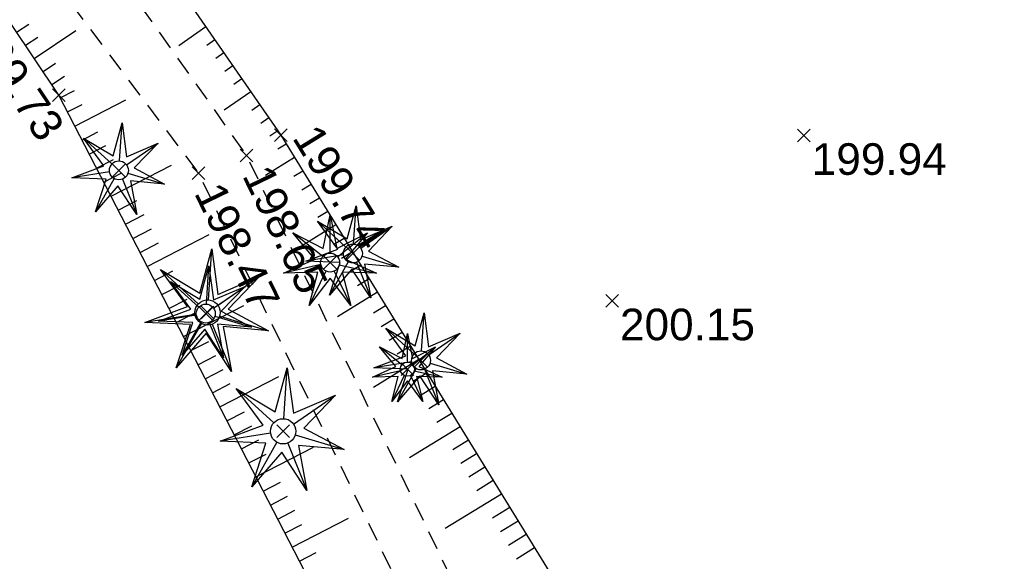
# Model space of a CAD drawing. Extents: x 1616800 to 1632437, y 2248456 to 2251974.
# Tile 89 of 256: x 1617493 to 1617524, y 2251858 to 2251875. Entities that reach past the tile are written whole.
import ezdxf
from ezdxf.enums import TextEntityAlignment as Align

# ---------------------------------------------------------------- set-up
doc = ezdxf.new("R2010")
doc.units = 0
doc.header["$LTSCALE"] = 2
doc.header["$PDMODE"] = 3
doc.header["$PDSIZE"] = 0.2
doc.linetypes.add('CONTINU', pattern=[0])
doc.linetypes.add('FOSSE', pattern=[0.5, 0.3, -0.2])
doc.layers.get('0').update_dxf_attribs({"linetype": 'CONTINUOUS'})
for name, color, linetype in [('X-PTS TOPO-TEXTE TOPOALT', 8, 'CONTINUOUS'), ('X-PTS TOPO-TOPOPOINT', 8, 'CONTINUOUS'), ('Y-FDP TOPO-TOP_AXE_FOSSE', 8, 'CONTINUOUS'), ('Y-FDP TOPO-TOP_BARBULE', 8, 'CONTINUOUS'), ('Y-FDP TOPO-TOP_TALUS', 8, 'CONTINUOUS'), ('Y-FDP TOPO-TOP_VEGETATION_symb', 8, 'CONTINUOUS')]:
    doc.layers.add(name, color=color, linetype=linetype)
doc.styles.get("Standard").update_dxf_attribs({"font": 'arial.ttf'})

# ---------------------------------------------------------------- blocks, each defined once
blk = doc.blocks.new('TCPOINT_2')
at = {"color": 0}
blk.add_point((0, 0), dxfattribs=at)
at = {"layer": 'X-PTS TOPO-TEXTE TOPOALT'}
blk.add_attdef('ALT', (0.25, 0.25), '', height=0.75, dxfattribs=at)
blk = doc.blocks.new('TCPOINT_C')
at = {"color": 0}
blk.add_point((0, 0), dxfattribs=at)
at = {"layer": 'X-PTS TOPO-TEXTE TOPOALT'}
blk.add_attdef('ALT', text='', height=0.75, dxfattribs=at).set_placement((0.5, 0.09), align=Align.MIDDLE_LEFT)
blk = doc.blocks.new('TCPOINT')
at = {"color": 0}
blk.add_point((0, 0), dxfattribs=at)
at = {"layer": 'X-PTS TOPO-TEXTE TOPOALT'}
blk.add_attdef('ALT', text='', height=0.75, dxfattribs=at).set_placement((0.25, -0.25), align=Align.TOP_LEFT)
blk = doc.blocks.new('resineux compose')
at = {"layer": 'Y-FDP TOPO-TOP_VEGETATION_symb'}
for points in [[(-1.966, 1.574), (-0.356, 0.744), (0.005, 2.519)], [(0.001, 0.5), (0.005, 2.519)], [(0.005, 2.519), (0.359, 0.742), (1.972, 1.566)], [(-2.456, -0.556), (-0.804, 0.185), (-1.966, 1.574)], [(-0.39, 0.313), (-1.966, 1.574)], [(0.392, 0.311), (1.972, 1.566)], [(1.972, 1.566), (0.804, 0.182), (2.454, -0.565)], [(-0.488, -0.11), (-2.456, -0.556)], [(0.487, -0.112), (2.454, -0.565)], [(-1.097, -2.267), (-0.646, -0.513), (-2.456, -0.556)], [(-0.218, -0.45), (-1.097, -2.267)], [(0.216, -0.451), (1.088, -2.271)], [(2.454, -0.565), (0.644, -0.515), (1.088, -2.271)], [(1.088, -2.271), (-0.002, -0.825), (-1.097, -2.267)]]:
    blk.add_lwpolyline(points, dxfattribs=at)
at = {"layer": 'Y-FDP TOPO-TOP_VEGETATION_symb', "ltscale": 2}
blk.add_circle((0, 0), 0.5, dxfattribs=at)

msp = doc.modelspace()

# ---------------------------------------------------------------- linework, layer by layer
at = {"layer": 'Y-FDP TOPO-TOP_AXE_FOSSE', "linetype": 'FOSSE', "elevation": 201.34, "flags": 128}
for points in [[(1617444.7146, 2251952.57), (1617452.3976, 2251940.796), (1617460.6196, 2251928.277), (1617468.7116, 2251915.913), (1617478.7786, 2251901.59), (1617489.4176, 2251885.289), (1617499.8206, 2251870.603), (1617508.3496, 2251852.976), (1617514.7036, 2251847.668), (1617521.8036, 2251841.21), (1617520.5656, 2251838.736)], [(1617443.6246, 2251952.122), (1617451.0056, 2251939.708), (1617459.2046, 2251927.306), (1617467.3396, 2251914.991), (1617477.4776, 2251900.753), (1617487.6636, 2251884.207), (1617498.2986, 2251870.051), (1617507.1666, 2251851.775), (1617513.7036, 2251845.839), (1617519.2316, 2251837.925)]]:
    msp.add_lwpolyline(points, dxfattribs=at)
at = {"layer": 'Y-FDP TOPO-TOP_BARBULE'}
for p, q in [((1617492.545, 2251874.511), (1617492.9288, 2251874.7678)), ((1617493.1011, 2251873.6799), (1617494.4167, 2251874.5602)), ((1617498.5309, 2251874.6739), (1617497.6755, 2251874.0814)), ((1617492.8231, 2251874.0955), (1617493.2123, 2251874.3559)), ((1617498.8156, 2251874.2629), (1617498.56, 2251874.0859)), ((1617499.1003, 2251873.8519), (1617498.8458, 2251873.6755)), ((1617493.3792, 2251873.2644), (1617493.7793, 2251873.5321)), ((1617499.3851, 2251873.4408), (1617499.1315, 2251873.2652)), ((1617493.6572, 2251872.8488), (1617494.0628, 2251873.1202)), ((1617499.6698, 2251873.0298), (1617499.4173, 2251872.8549)), ((1617493.9257, 2251872.4276), (1617494.3732, 2251872.6586)), ((1617499.9545, 2251872.6188), (1617499.1163, 2251872.0382)), ((1617494.3844, 2251871.539), (1617495.9963, 2251872.3711)), ((1617494.1551, 2251871.9833), (1617494.6206, 2251872.2236)), ((1617500.2392, 2251872.2078), (1617499.9888, 2251872.0343)), ((1617500.5239, 2251871.7967), (1617500.2745, 2251871.624)), ((1617494.6137, 2251871.0947), (1617495.1154, 2251871.3537)), ((1617500.8086, 2251871.3857), (1617500.5603, 2251871.2137)), ((1617494.8431, 2251870.6504), (1617495.3628, 2251870.9187)), ((1617501.078, 2251870.9647), (1617500.813, 2251870.8018)), ((1617495.0724, 2251870.2061), (1617495.6102, 2251870.4837)), ((1617501.3399, 2251870.5388), (1617500.4223, 2251869.9746)), ((1617495.5311, 2251869.3175), (1617497.4441, 2251870.305)), ((1617501.6017, 2251870.1128), (1617501.3161, 2251869.9372)), ((1617495.3018, 2251869.7618), (1617495.8576, 2251870.0488)), ((1617501.8636, 2251869.6869), (1617501.5677, 2251869.505)), ((1617495.7605, 2251868.8732), (1617496.3524, 2251869.1788)), ((1617502.1255, 2251869.2609), (1617501.8192, 2251869.0727)), ((1617495.9898, 2251868.429), (1617496.584, 2251868.7357)), ((1617502.3873, 2251868.835), (1617502.0708, 2251868.6404)), ((1617496.2192, 2251867.9847), (1617496.8107, 2251868.29)), ((1617502.6492, 2251868.4091), (1617501.5597, 2251867.7392)), ((1617496.6779, 2251867.0961), (1617498.632, 2251868.1048)), ((1617502.9111, 2251867.9831), (1617502.5739, 2251867.7758)), ((1617496.4485, 2251867.5404), (1617497.0374, 2251867.8443)), ((1617503.1729, 2251867.5572), (1617502.8254, 2251867.3435)), ((1617503.4348, 2251867.1312), (1617503.077, 2251866.9113)), ((1617496.9072, 2251866.6518), (1617497.4908, 2251866.953)), ((1617503.6967, 2251866.7053), (1617503.3285, 2251866.479)), ((1617497.1366, 2251866.2075), (1617497.7175, 2251866.5074)), ((1617497.3659, 2251865.7632), (1617497.9442, 2251866.0617)), ((1617503.9585, 2251866.2794), (1617502.6971, 2251865.5038)), ((1617497.8246, 2251864.8746), (1617499.7348, 2251865.8606)), ((1617504.2204, 2251865.8534), (1617503.8316, 2251865.6144)), ((1617497.5953, 2251865.3189), (1617498.171, 2251865.616)), ((1617504.4823, 2251865.4275), (1617504.0832, 2251865.1821)), ((1617504.7441, 2251865.0015), (1617504.3347, 2251864.7498)), ((1617498.054, 2251864.4303), (1617498.6244, 2251864.7247)), ((1617505.006, 2251864.5756), (1617504.5863, 2251864.3176)), ((1617498.2833, 2251863.986), (1617498.8511, 2251864.2791)), ((1617505.2679, 2251864.1496), (1617503.8345, 2251863.2684)), ((1617498.5127, 2251863.5417), (1617499.0778, 2251863.8334)), ((1617498.9714, 2251862.6531), (1617500.8375, 2251863.6164)), ((1617505.5297, 2251863.7237), (1617505.0894, 2251863.453)), ((1617498.742, 2251863.0974), (1617499.3045, 2251863.3877)), ((1617505.7916, 2251863.2978), (1617505.3409, 2251863.0207)), ((1617506.0535, 2251862.8718), (1617505.5925, 2251862.5884)), ((1617499.2007, 2251862.2088), (1617499.7579, 2251862.4964)), ((1617506.3153, 2251862.4459), (1617505.844, 2251862.1561)), ((1617499.4301, 2251861.7645), (1617499.9846, 2251862.0508)), ((1617506.5772, 2251862.0199), (1617504.9719, 2251861.033)), ((1617499.6594, 2251861.3202), (1617500.2113, 2251861.6051)), ((1617500.1181, 2251860.4316), (1617501.9402, 2251861.3722)), ((1617506.8391, 2251861.594), (1617506.3471, 2251861.2916)), ((1617499.8888, 2251860.8759), (1617500.438, 2251861.1594)), ((1617507.1009, 2251861.1681), (1617506.5987, 2251860.8593)), ((1617507.3628, 2251860.7421), (1617506.8502, 2251860.427)), ((1617500.3475, 2251859.9873), (1617500.8914, 2251860.2681)), ((1617507.6247, 2251860.3162), (1617507.1018, 2251859.9947)), ((1617500.5768, 2251859.543), (1617501.1181, 2251859.8225)), ((1617507.8865, 2251859.8902), (1617506.1093, 2251858.7976)), ((1617500.8061, 2251859.0987), (1617501.3448, 2251859.3768)), ((1617508.1484, 2251859.4643), (1617507.6049, 2251859.1302)), ((1617501.0355, 2251858.6544), (1617501.5716, 2251858.9311)), ((1617501.2648, 2251858.2101), (1617503.0429, 2251859.128)), ((1617508.4103, 2251859.0384), (1617507.8564, 2251858.6979)), ((1617508.6721, 2251858.6124), (1617508.108, 2251858.2656)), ((1617501.4942, 2251857.7658), (1617502.025, 2251858.0398)), ((1617508.934, 2251858.1865), (1617508.3595, 2251857.8333))]:
    msp.add_line(p, q, dxfattribs=at)
at = {"layer": 'Y-FDP TOPO-TOP_TALUS', "elevation": 201.34, "flags": 128}
msp.add_lwpolyline([(1617519.8966, 2251836.292), (1617517.6416, 2251836.035), (1617505.3006, 2251850.392), (1617493.8806, 2251872.515), (1617487.7996, 2251881.603), (1617467.1036, 2251912.14), (1617456.8516, 2251927.852), (1617448.8536, 2251939.315), (1617442.1856, 2251951.004)], dxfattribs=at)
at = {"layer": 'Y-FDP TOPO-TOP_TALUS', "linetype": 'CONTINU', "elevation": 201.34, "flags": 128}
msp.add_lwpolyline([(1617467.6333, 2251920.1713), (1617469.7136, 2251917.083), (1617480.0876, 2251902.044), (1617490.0636, 2251886.898), (1617500.9026, 2251871.25), (1617510.6926, 2251855.326), (1617514.6956, 2251849.796), (1617523.7966, 2251841.096), (1617521.7756, 2251837.074)], dxfattribs=at)

# ---------------------------------------------------------------- block references
at = {"layer": 'X-PTS TOPO-TOPOPOINT'}
ref = msp.add_blockref('TCPOINT', (1617493.8806, 2251872.515, 199.73), dxfattribs=dict(at, rotation=303.7874351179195))
ref.add_attrib('ALT', '199.73', dxfattribs={"layer": 'X-PTS TOPO-TEXTE TOPOALT', "height": 1, "rotation": 303.78744}).set_placement((1617491.7309, 2251875.0797, 199.73), align=Align.TOP_LEFT)
ref = msp.add_blockref('TCPOINT_2', (1617500.9026, 2251871.25, 199.74), dxfattribs=dict(at, rotation=301.5830040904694))
ref.add_attrib('ALT', '199.74', (1617501.2465, 2251871.168, 199.74), dxfattribs={"layer": 'X-PTS TOPO-TEXTE TOPOALT', "height": 1, "rotation": 301.583})
ref = msp.add_blockref('TCPOINT', (1617517.4536, 2251871.244, 199.94), dxfattribs=at)
ref.add_attrib('ALT', '199.94', dxfattribs={"layer": 'X-PTS TOPO-TEXTE TOPOALT', "height": 1}).set_placement((1617517.7036, 2251870.994, 199.94), align=Align.TOP_LEFT)
ref = msp.add_blockref('TCPOINT_C', (1617499.8206, 2251870.603, 198.65), dxfattribs=dict(at, rotation=295.8204821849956))
ref.add_attrib('ALT', '198.65', dxfattribs={"layer": 'X-PTS TOPO-TEXTE TOPOALT', "height": 1, "rotation": 295.82048}).set_placement((1617500.1194, 2251870.1921, 198.65), align=Align.MIDDLE_LEFT)
for p, rotation in [((1617495.7796, 2251870.1359, 203.26), 356.3017725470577), ((1617503.1858, 2251867.5048, 204.82), 356.3017724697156), ((1617498.5301, 2251865.6039, 205.72), 356.3017727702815), ((1617498.5878, 2251865.6382, 205.47), 356.3017727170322), ((1617505.3383, 2251864.122, 205.99), 356.3017725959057), ((1617500.9761, 2251861.8776, 205.02), 356.3017725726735)]:
    msp.add_blockref('TCPOINT', p, dxfattribs=dict(at, rotation=rotation))
ref = msp.add_blockref('TCPOINT_C', (1617498.2986, 2251870.051, 198.47), dxfattribs=dict(at, rotation=295.8838917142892))
ref.add_attrib('ALT', '198.47', dxfattribs={"layer": 'X-PTS TOPO-TEXTE TOPOALT', "height": 1, "rotation": 295.88389}).set_placement((1617498.5978, 2251869.6405, 198.47), align=Align.MIDDLE_LEFT)
for p in [(1617502.4626, 2251867.218, 199.71), (1617504.9086, 2251863.844, 199.91)]:
    msp.add_blockref('TCPOINT', p, dxfattribs=at)
ref = msp.add_blockref('TCPOINT', (1617511.3856, 2251866.009, 200.15), dxfattribs=at)
ref.add_attrib('ALT', '200.15', dxfattribs={"layer": 'X-PTS TOPO-TEXTE TOPOALT', "height": 1, "rotation": 0}).set_placement((1617511.6356, 2251865.759, 200.15), align=Align.TOP_LEFT)
at = {"layer": 'Y-FDP TOPO-TOP_VEGETATION_symb'}
for p, xscale, yscale, rotation in [((1617495.7796, 2251870.1359, 201.34), 0.5999999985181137, 0.5999999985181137, 356.3017725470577), ((1617503.1858, 2251867.5048, 201.34), 0.5999999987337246, 0.5999999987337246, 356.3017724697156), ((1617498.5878, 2251865.6382, 201.34), 0.7999999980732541, 0.7999999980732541, 356.3017727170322), ((1617498.5301, 2251865.6039, 201.34), 0.5999999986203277, 0.5999999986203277, 356.3017727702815), ((1617505.3383, 2251864.122, 201.34), 0.5999999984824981, 0.5999999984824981, 356.3017725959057), ((1617500.9761, 2251861.8776, 201.34), 0.7999999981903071, 0.7999999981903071, 356.3017725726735)]:
    msp.add_blockref('resineux compose', p, dxfattribs=dict(at, xscale=xscale, yscale=yscale, rotation=rotation))
for p, xscale, yscale in [((1617502.4626, 2251867.218, 201.34), 0.5999999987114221, 0.5999999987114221), ((1617504.9086, 2251863.844, 201.34), 0.449999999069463, 0.449999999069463)]:
    msp.add_blockref('resineux compose', p, dxfattribs=dict(at, xscale=xscale, yscale=yscale))

doc.saveas('drawing.dxf')
